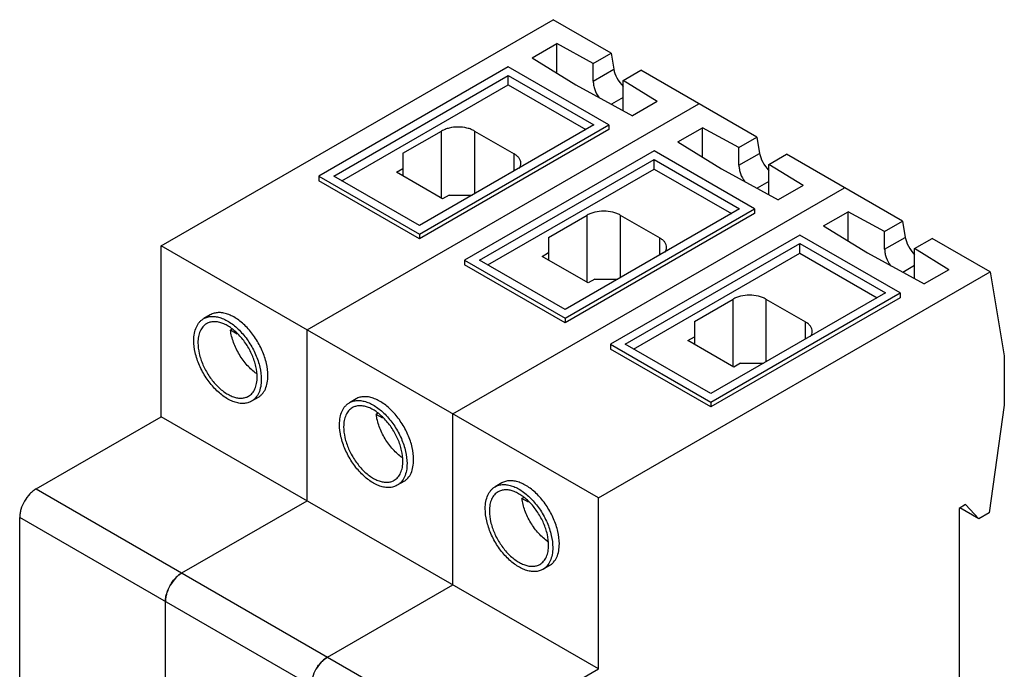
# Model space of a CAD drawing. Header units: millimetres. Extents: x 13 to 104, y 28 to 136.
# Tile 2 of 2: x 19 to 104, y 80 to 136. Entities that reach past the tile are written whole.
import ezdxf

# ---------------------------------------------------------------- set-up
doc = ezdxf.new("R2010")
doc.units = ezdxf.units.MM
doc.header["$LTSCALE"] = 10.649535
doc.layers.get('0').update_dxf_attribs({"linetype": 'CONTINUOUS'})

msp = doc.modelspace()

# ---------------------------------------------------------------- linework, layer by layer
at = {"color": 7, "linetype": 'Continuous'}
for p, q in [((31.502, 116.079), (65.153, 135.507)), ((70.138, 132.629), (65.153, 135.507)), ((63.357, 132.225), (65.478, 133.45)), ((65.478, 130.916), (65.478, 133.45)), ((68.602, 131.742), (65.478, 133.45)), ((63.357, 132.225), (67.117, 129.905)), ((68.602, 131.742), (70.138, 132.629)), ((70.138, 132.629), (70.37, 131.243)), ((61.306, 131.45), (45.043, 122.06)), ((69.933, 126.469), (61.306, 131.45)), ((68.602, 130.222), (68.602, 131.742)), ((68.602, 130.222), (70.37, 131.243)), ((71.171, 130.286), (72.683, 131.16)), ((82.654, 125.403), (72.683, 131.16)), ((46.316, 122.06), (61.306, 130.715)), ((61.306, 129.898), (61.306, 130.715)), ((61.306, 130.715), (68.66, 126.469)), ((71.171, 127.689), (71.171, 130.286)), ((74.105, 128.469), (71.171, 130.286)), ((47.023, 121.652), (61.306, 129.898)), ((61.306, 129.898), (67.953, 126.061)), ((67.117, 129.905), (71.984, 127.245)), ((71.171, 128.818), (70.166, 128.238)), ((44.018, 108.853), (77.668, 128.281)), ((74.105, 128.469), (71.984, 127.245)), ((68.66, 126.469), (53.67, 117.814)), ((53.67, 117.079), (69.933, 126.469)), ((69.933, 126.061), (53.67, 116.671)), ((69.933, 126.469), (69.933, 126.061)), ((75.873, 124.999), (77.994, 126.224)), ((77.994, 123.691), (77.994, 126.224)), ((81.117, 124.516), (77.994, 126.224)), ((52.255, 124.02), (55.579, 125.938)), ((55.579, 120.141), (55.579, 125.938)), ((58.407, 125.938), (58.407, 120.549)), ((58.407, 125.938), (61.801, 123.979)), ((81.117, 124.516), (82.654, 125.403)), ((82.654, 125.403), (82.886, 124.017)), ((75.873, 124.999), (79.633, 122.679)), ((81.117, 122.996), (81.117, 124.516)), ((52.255, 124.02), (52.255, 122.06)), ((73.822, 124.224), (57.559, 114.834)), ((58.832, 114.834), (73.822, 123.489)), ((61.801, 122.509), (61.801, 123.979)), ((82.449, 119.243), (73.822, 124.224)), ((73.822, 122.672), (73.822, 123.489)), ((73.822, 123.489), (81.176, 119.243)), ((81.117, 122.996), (82.886, 124.017)), ((83.686, 123.06), (85.199, 123.934)), ((95.169, 118.178), (85.199, 123.934)), ((51.69, 122.387), (52.255, 122.713)), ((59.539, 114.426), (73.822, 122.672)), ((73.822, 122.672), (80.469, 118.835)), ((79.633, 122.679), (84.499, 120.019)), ((83.686, 120.463), (83.686, 123.06)), ((86.621, 121.244), (83.686, 123.06)), ((45.043, 122.06), (45.043, 121.652)), ((45.043, 122.06), (53.67, 117.079)), ((53.67, 117.814), (46.316, 122.06)), ((55.65, 120.1), (51.69, 122.387)), ((53.67, 116.671), (45.043, 121.652)), ((56.534, 101.627), (90.184, 121.056)), ((83.686, 121.592), (82.682, 121.012)), ((86.621, 121.244), (84.499, 120.019)), ((56.215, 120.427), (55.65, 120.1)), ((56.215, 120.427), (58.195, 120.427)), ((64.771, 116.794), (68.095, 118.712)), ((81.176, 119.243), (66.185, 110.588)), ((66.185, 109.854), (82.449, 119.243)), ((82.449, 118.835), (66.185, 109.445)), ((68.095, 112.915), (68.095, 118.712)), ((70.923, 118.712), (70.923, 113.324)), ((70.923, 118.712), (74.317, 116.753)), ((82.449, 119.243), (82.449, 118.835)), ((88.389, 117.774), (90.51, 118.998)), ((90.51, 116.465), (90.51, 118.998)), ((93.633, 117.291), (90.51, 118.998)), ((88.389, 117.774), (92.149, 115.454)), ((93.633, 117.291), (95.169, 118.178)), ((95.169, 118.178), (95.402, 116.791)), ((53.67, 117.079), (53.67, 116.671)), ((64.771, 116.794), (64.771, 114.834)), ((86.338, 116.998), (70.075, 107.608)), ((74.317, 115.283), (74.317, 116.753)), ((94.965, 112.017), (86.338, 116.998)), ((93.633, 115.77), (93.633, 117.291)), ((93.633, 115.77), (95.402, 116.791)), ((96.202, 115.834), (97.715, 116.708)), ((102.7, 113.83), (97.715, 116.708)), ((31.502, 101.382), (31.502, 116.079)), ((69.049, 94.402), (31.502, 116.079)), ((71.347, 107.608), (86.338, 116.263)), ((86.338, 115.447), (86.338, 116.263)), ((86.338, 116.263), (93.692, 112.017)), ((64.206, 115.161), (64.771, 115.487)), ((68.165, 112.875), (64.206, 115.161)), ((72.055, 107.2), (86.338, 115.447)), ((86.338, 115.447), (92.985, 111.609)), ((92.149, 115.454), (97.015, 112.793)), ((96.202, 113.238), (96.202, 115.834)), ((99.137, 114.018), (96.202, 115.834)), ((57.559, 114.834), (57.559, 114.426)), ((57.559, 114.834), (66.185, 109.854)), ((66.185, 109.445), (57.559, 114.426)), ((66.185, 110.588), (58.832, 114.834)), ((96.202, 114.366), (95.198, 113.787)), ((69.049, 94.402), (102.7, 113.83)), ((99.137, 114.018), (97.015, 112.793)), ((102.7, 113.83), (103.91, 106.608)), ((68.731, 113.201), (68.165, 112.875)), ((68.731, 113.201), (70.711, 113.201)), ((93.692, 112.017), (78.701, 103.363)), ((78.701, 102.628), (94.965, 112.017)), ((94.965, 112.017), (94.965, 111.609)), ((77.287, 109.568), (80.61, 111.487)), ((94.965, 111.609), (78.701, 102.219)), ((80.61, 105.69), (80.61, 111.487)), ((83.439, 111.487), (83.439, 106.098)), ((83.439, 111.487), (86.833, 109.527)), ((35.71, 110.138), (35.144, 109.812)), ((66.185, 109.854), (66.185, 109.445)), ((77.287, 109.568), (77.287, 107.608)), ((86.833, 108.057), (86.833, 109.527)), ((37.6, 108.903), (37.442, 108.812)), ((38.013, 108.482), (37.442, 108.812)), ((44.018, 94.156), (44.018, 108.853)), ((76.721, 107.935), (77.287, 108.261)), ((70.075, 107.608), (70.075, 107.2)), ((70.075, 107.608), (78.701, 102.628)), ((78.701, 103.363), (71.347, 107.608)), ((80.681, 105.649), (76.721, 107.935)), ((78.701, 102.219), (70.075, 107.2)), ((103.91, 106.608), (103.91, 102.362)), ((81.247, 105.975), (80.681, 105.649)), ((81.247, 105.975), (83.227, 105.975)), ((39.81, 103.037), (39.244, 102.71)), ((48.226, 102.912), (47.66, 102.586)), ((78.701, 102.628), (78.701, 102.219)), ((103.91, 102.362), (102.613, 93.122)), ((50.115, 101.677), (49.958, 101.586)), ((50.529, 101.257), (49.958, 101.586)), ((56.534, 86.93), (56.534, 101.627)), ((20.754, 95.177), (31.502, 101.382)), ((69.049, 79.705), (31.502, 101.382)), ((52.326, 95.811), (51.76, 95.484)), ((60.741, 95.686), (60.176, 95.36)), ((20.754, 95.177), (58.301, 73.499)), ((33.27, 87.951), (44.018, 94.156)), ((62.631, 94.452), (62.473, 94.36)), ((63.045, 94.031), (62.473, 94.36)), ((69.049, 79.705), (69.049, 94.402)), ((100.586, 93.83), (100.021, 93.503)), ((100.021, 93.503), (100.021, 64.109)), ((101.725, 92.609), (100.099, 93.548)), ((101.725, 92.609), (100.586, 93.83)), ((102.613, 93.122), (101.725, 92.609)), ((19.34, 75.591), (19.34, 92.727)), ((56.887, 71.05), (19.34, 92.727)), ((64.841, 88.585), (64.276, 88.258)), ((45.786, 80.725), (56.534, 86.93)), ((31.856, 68.366), (31.856, 85.501)), ((58.301, 73.499), (69.049, 79.705))]:
    msp.add_line(p, q, dxfattribs=at)
msp.add_arc((35.195, 85.202), 3.38, 149.94205, 158.73157, dxfattribs=at)
for centre in [(71.643, 130.508), (84.159, 123.282), (96.674, 116.057)]:
    msp.add_ellipse(centre, major_axis=(-1.102, 1.438), ratio=0.469293, start_param=7.007168, end_param=8.025865, dxfattribs=at)
for points, knots in [([(68.602, 130.222), (68.602, 130.106), (68.627, 129.862), (68.762, 129.369), (68.948, 129.013), (69.101, 128.794)], [0, 0, 0, 0, 0.228001, 0.475645, 1, 1, 1, 1]), ([(58.407, 125.938), (58.31, 125.994), (58.099, 126.093), (57.629, 126.235), (56.993, 126.305), (56.357, 126.235), (55.887, 126.093), (55.676, 125.994), (55.579, 125.938)], [0, 0, 0, 0, 0.114225, 0.237559, 0.5, 0.762441, 0.885775, 1, 1, 1, 1]), ([(62.387, 123.162), (62.387, 123.238), (62.359, 123.397), (62.239, 123.618), (62.048, 123.818), (61.889, 123.928), (61.801, 123.979)], [0, 0, 0, 0, 0.217782, 0.450908, 0.710295, 1, 1, 1, 1]), ([(62.235, 122.72), (62.282, 122.787), (62.359, 122.927), (62.387, 123.086), (62.387, 123.162)], [0, 0, 0, 0, 0.517016, 1, 1, 1, 1]), ([(81.117, 122.996), (81.117, 122.88), (81.143, 122.637), (81.278, 122.143), (81.463, 121.787), (81.617, 121.568)], [0, 0, 0, 0, 0.228001, 0.475645, 1, 1, 1, 1]), ([(70.923, 118.712), (70.826, 118.768), (70.615, 118.867), (70.145, 119.009), (69.509, 119.079), (68.872, 119.009), (68.403, 118.867), (68.191, 118.768), (68.095, 118.712)], [0, 0, 0, 0, 0.114225, 0.237559, 0.5, 0.762441, 0.885775, 1, 1, 1, 1]), ([(74.903, 115.936), (74.903, 116.013), (74.875, 116.171), (74.754, 116.393), (74.564, 116.593), (74.405, 116.702), (74.317, 116.753)], [0, 0, 0, 0, 0.217782, 0.450908, 0.710295, 1, 1, 1, 1]), ([(74.751, 115.495), (74.798, 115.561), (74.875, 115.702), (74.903, 115.86), (74.903, 115.936)], [0, 0, 0, 0, 0.517016, 1, 1, 1, 1]), ([(93.633, 115.77), (93.633, 115.654), (93.659, 115.411), (93.794, 114.917), (93.979, 114.561), (94.133, 114.342)], [0, 0, 0, 0, 0.228001, 0.475645, 1, 1, 1, 1]), ([(83.439, 111.487), (83.342, 111.542), (83.13, 111.641), (82.661, 111.784), (82.025, 111.853), (81.388, 111.784), (80.919, 111.641), (80.707, 111.542), (80.61, 111.487)], [0, 0, 0, 0, 0.114225, 0.237559, 0.5, 0.762441, 0.885775, 1, 1, 1, 1]), ([(35.144, 109.812), (35.245, 109.87), (35.468, 109.963), (35.836, 110.016), (36.231, 109.987), (36.644, 109.877), (37.068, 109.69), (37.493, 109.43), (37.912, 109.102), (38.458, 108.576), (39.065, 107.798), (39.629, 106.756), (39.995, 105.674), (40.093, 104.938), (40.093, 104.587)], [0, 0, 0, 0, 0.04284, 0.087449, 0.13526, 0.187203, 0.243683, 0.304677, 0.369815, 0.438463, 0.582743, 0.729837, 0.871363, 1, 1, 1, 1]), ([(40.659, 104.914), (40.659, 105.264), (40.561, 106.001), (40.195, 107.083), (39.631, 108.125), (39.024, 108.902), (38.478, 109.429), (38.059, 109.757), (37.633, 110.017), (37.21, 110.204), (36.796, 110.314), (36.402, 110.343), (36.034, 110.289), (35.811, 110.196), (35.71, 110.138)], [0, 0, 0, 0, 0.128635, 0.270157, 0.417248, 0.561529, 0.630179, 0.695319, 0.756313, 0.812794, 0.864737, 0.912548, 0.957159, 1, 1, 1, 1]), ([(34.295, 107.935), (34.295, 108.142), (34.327, 108.538), (34.486, 109.08), (34.716, 109.454), (34.948, 109.683), (35.077, 109.773), (35.144, 109.812)], [0, 0, 0, 0, 0.289526, 0.548662, 0.781628, 0.891838, 1, 1, 1, 1]), ([(35.394, 109.379), (35.275, 109.31), (35.053, 109.123), (34.817, 108.736), (34.676, 108.26), (34.649, 107.913), (34.649, 107.731)], [0, 0, 0, 0, 0.217781, 0.450926, 0.710261, 1, 1, 1, 1]), ([(39.74, 104.791), (39.74, 105.099), (39.654, 105.746), (39.332, 106.696), (38.837, 107.611), (38.208, 108.416), (37.597, 108.958), (37.083, 109.272), (36.711, 109.436), (36.348, 109.533), (36.001, 109.558), (35.679, 109.511), (35.483, 109.43), (35.394, 109.379)], [0, 0, 0, 0, 0.128659, 0.270206, 0.417323, 0.561629, 0.695264, 0.75627, 0.81276, 0.864713, 0.912533, 0.957151, 1, 1, 1, 1]), ([(87.419, 108.711), (87.419, 108.787), (87.391, 108.945), (87.27, 109.167), (87.08, 109.367), (86.921, 109.476), (86.833, 109.527)], [0, 0, 0, 0, 0.217782, 0.450908, 0.710295, 1, 1, 1, 1]), ([(39.68, 105.088), (39.538, 105.187), (39.261, 105.41), (38.876, 105.796), (38.519, 106.235), (38.199, 106.716), (37.924, 107.226), (37.701, 107.753), (37.536, 108.282), (37.465, 108.637), (37.442, 108.812)], [0, 0, 0, 0, 0.116191, 0.238991, 0.366572, 0.496829, 0.627511, 0.756346, 0.881155, 1, 1, 1, 1]), ([(87.267, 108.269), (87.314, 108.335), (87.391, 108.476), (87.419, 108.634), (87.419, 108.711)], [0, 0, 0, 0, 0.517016, 1, 1, 1, 1]), ([(39.244, 102.71), (39.143, 102.652), (38.92, 102.559), (38.552, 102.505), (38.157, 102.534), (37.744, 102.644), (37.32, 102.831), (36.895, 103.092), (36.476, 103.419), (35.93, 103.946), (35.323, 104.723), (34.759, 105.765), (34.393, 106.847), (34.295, 107.584), (34.295, 107.935)], [0, 0, 0, 0, 0.04284, 0.087449, 0.13526, 0.187203, 0.243683, 0.304677, 0.369815, 0.438463, 0.582743, 0.729837, 0.871363, 1, 1, 1, 1]), ([(34.649, 107.731), (34.649, 107.423), (34.735, 106.776), (35.056, 105.826), (35.551, 104.911), (36.18, 104.106), (36.791, 103.564), (37.305, 103.25), (37.677, 103.085), (38.04, 102.989), (38.387, 102.963), (38.71, 103.011), (38.905, 103.092), (38.994, 103.143)], [0, 0, 0, 0, 0.128659, 0.270206, 0.417323, 0.561629, 0.695264, 0.75627, 0.81276, 0.864713, 0.912533, 0.957151, 1, 1, 1, 1]), ([(39.81, 103.037), (39.877, 103.076), (40.006, 103.166), (40.238, 103.394), (40.468, 103.768), (40.627, 104.311), (40.659, 104.706), (40.659, 104.914)], [0, 0, 0, 0, 0.108163, 0.218373, 0.451341, 0.71048, 1, 1, 1, 1]), ([(38.994, 103.143), (39.113, 103.212), (39.335, 103.399), (39.572, 103.785), (39.712, 104.262), (39.74, 104.609), (39.74, 104.791)], [0, 0, 0, 0, 0.217781, 0.450926, 0.710261, 1, 1, 1, 1]), ([(40.093, 104.587), (40.093, 104.379), (40.062, 103.984), (39.902, 103.442), (39.672, 103.067), (39.441, 102.839), (39.311, 102.749), (39.244, 102.71)], [0, 0, 0, 0, 0.289526, 0.548662, 0.781628, 0.891838, 1, 1, 1, 1]), ([(46.811, 100.709), (46.811, 100.917), (46.842, 101.312), (47.002, 101.854), (47.232, 102.229), (47.463, 102.457), (47.593, 102.547), (47.66, 102.586)], [0, 0, 0, 0, 0.289526, 0.548662, 0.781628, 0.891838, 1, 1, 1, 1]), ([(47.66, 102.586), (47.761, 102.644), (47.984, 102.737), (48.352, 102.79), (48.747, 102.761), (49.16, 102.652), (49.584, 102.464), (50.009, 102.204), (50.428, 101.876), (50.974, 101.35), (51.581, 100.573), (52.145, 99.531), (52.511, 98.449), (52.609, 97.712), (52.609, 97.361)], [0, 0, 0, 0, 0.04284, 0.087449, 0.13526, 0.187203, 0.243683, 0.304677, 0.369815, 0.438463, 0.582743, 0.729837, 0.871363, 1, 1, 1, 1]), ([(53.175, 97.688), (53.175, 98.038), (53.077, 98.775), (52.711, 99.857), (52.147, 100.899), (51.54, 101.677), (50.993, 102.203), (50.575, 102.531), (50.149, 102.791), (49.726, 102.978), (49.312, 103.088), (48.917, 103.117), (48.55, 103.063), (48.327, 102.971), (48.226, 102.912)], [0, 0, 0, 0, 0.128635, 0.270157, 0.417248, 0.561529, 0.630179, 0.695319, 0.756313, 0.812794, 0.864737, 0.912548, 0.957159, 1, 1, 1, 1]), ([(47.91, 102.153), (47.791, 102.084), (47.569, 101.897), (47.332, 101.511), (47.192, 101.034), (47.164, 100.687), (47.164, 100.505)], [0, 0, 0, 0, 0.217781, 0.450926, 0.710261, 1, 1, 1, 1]), ([(52.256, 97.565), (52.256, 97.873), (52.169, 98.52), (51.848, 99.47), (51.353, 100.385), (50.724, 101.19), (50.113, 101.732), (49.599, 102.046), (49.227, 102.211), (48.864, 102.307), (48.517, 102.332), (48.194, 102.285), (47.999, 102.204), (47.91, 102.153)], [0, 0, 0, 0, 0.128659, 0.270206, 0.417323, 0.561629, 0.695264, 0.75627, 0.81276, 0.864713, 0.912533, 0.957151, 1, 1, 1, 1]), ([(52.195, 97.862), (52.054, 97.961), (51.777, 98.184), (51.392, 98.57), (51.035, 99.009), (50.715, 99.49), (50.44, 100), (50.217, 100.527), (50.052, 101.056), (49.981, 101.411), (49.958, 101.586)], [0, 0, 0, 0, 0.116191, 0.238991, 0.366572, 0.496829, 0.627511, 0.756346, 0.881155, 1, 1, 1, 1]), ([(51.76, 95.484), (51.659, 95.426), (51.436, 95.333), (51.068, 95.279), (50.673, 95.308), (50.26, 95.418), (49.836, 95.606), (49.411, 95.866), (48.992, 96.194), (48.446, 96.72), (47.839, 97.497), (47.275, 98.539), (46.909, 99.621), (46.811, 100.358), (46.811, 100.709)], [0, 0, 0, 0, 0.04284, 0.087449, 0.13526, 0.187203, 0.243683, 0.304677, 0.369815, 0.438463, 0.582743, 0.729837, 0.871363, 1, 1, 1, 1]), ([(47.164, 100.505), (47.164, 100.197), (47.25, 99.55), (47.572, 98.6), (48.067, 97.685), (48.696, 96.88), (49.307, 96.338), (49.821, 96.024), (50.193, 95.859), (50.556, 95.763), (50.903, 95.737), (51.226, 95.785), (51.421, 95.866), (51.51, 95.917)], [0, 0, 0, 0, 0.128659, 0.270206, 0.417323, 0.561629, 0.695264, 0.75627, 0.81276, 0.864713, 0.912533, 0.957151, 1, 1, 1, 1]), ([(51.51, 95.917), (51.629, 95.986), (51.851, 96.173), (52.087, 96.559), (52.228, 97.036), (52.256, 97.383), (52.256, 97.565)], [0, 0, 0, 0, 0.217781, 0.450926, 0.710261, 1, 1, 1, 1]), ([(52.609, 97.361), (52.609, 97.153), (52.578, 96.758), (52.418, 96.216), (52.188, 95.841), (51.956, 95.613), (51.827, 95.523), (51.76, 95.484)], [0, 0, 0, 0, 0.289526, 0.548662, 0.781628, 0.891838, 1, 1, 1, 1]), ([(52.326, 95.811), (52.393, 95.85), (52.522, 95.94), (52.754, 96.168), (52.984, 96.542), (53.143, 97.085), (53.175, 97.48), (53.175, 97.688)], [0, 0, 0, 0, 0.108163, 0.218373, 0.451341, 0.71048, 1, 1, 1, 1]), ([(65.691, 90.462), (65.691, 90.812), (65.593, 91.549), (65.227, 92.631), (64.663, 93.673), (64.056, 94.451), (63.509, 94.977), (63.091, 95.305), (62.665, 95.565), (62.242, 95.752), (61.828, 95.862), (61.433, 95.891), (61.065, 95.837), (60.843, 95.745), (60.741, 95.686)], [0, 0, 0, 0, 0.128635, 0.270157, 0.417248, 0.561529, 0.630179, 0.695319, 0.756313, 0.812794, 0.864737, 0.912548, 0.957159, 1, 1, 1, 1]), ([(20.754, 95.177), (20.657, 95.121), (20.466, 94.987), (20.108, 94.652), (19.73, 94.135), (19.471, 93.549), (19.36, 93.072), (19.34, 92.839), (19.34, 92.727)], [0, 0, 0, 0, 0.114225, 0.237558, 0.499998, 0.76244, 0.885774, 1, 1, 1, 1]), ([(59.327, 93.483), (59.327, 93.691), (59.358, 94.086), (59.518, 94.628), (59.748, 95.003), (59.979, 95.231), (60.109, 95.321), (60.176, 95.36)], [0, 0, 0, 0, 0.289526, 0.548662, 0.781628, 0.891838, 1, 1, 1, 1]), ([(60.426, 94.927), (60.307, 94.858), (60.085, 94.671), (59.848, 94.285), (59.708, 93.808), (59.68, 93.461), (59.68, 93.279)], [0, 0, 0, 0, 0.217781, 0.450926, 0.710261, 1, 1, 1, 1]), ([(60.176, 95.36), (60.277, 95.418), (60.5, 95.511), (60.867, 95.565), (61.262, 95.536), (61.676, 95.426), (62.099, 95.239), (62.525, 94.978), (62.944, 94.65), (63.49, 94.124), (64.097, 93.347), (64.661, 92.305), (65.027, 91.223), (65.125, 90.486), (65.125, 90.135)], [0, 0, 0, 0, 0.04284, 0.087449, 0.13526, 0.187203, 0.243683, 0.304677, 0.369815, 0.438463, 0.582743, 0.729837, 0.871363, 1, 1, 1, 1]), ([(64.771, 90.339), (64.771, 90.647), (64.685, 91.294), (64.364, 92.244), (63.869, 93.159), (63.24, 93.964), (62.628, 94.506), (62.115, 94.82), (61.743, 94.985), (61.38, 95.081), (61.033, 95.107), (60.71, 95.059), (60.515, 94.978), (60.426, 94.927)], [0, 0, 0, 0, 0.128659, 0.270206, 0.417323, 0.561629, 0.695264, 0.75627, 0.81276, 0.864713, 0.912533, 0.957151, 1, 1, 1, 1]), ([(64.711, 90.636), (64.57, 90.735), (64.293, 90.958), (63.908, 91.344), (63.551, 91.783), (63.231, 92.264), (62.955, 92.775), (62.733, 93.301), (62.568, 93.83), (62.497, 94.186), (62.473, 94.36)], [0, 0, 0, 0, 0.116191, 0.238991, 0.366572, 0.496829, 0.627511, 0.756346, 0.881155, 1, 1, 1, 1]), ([(64.276, 88.258), (64.175, 88.2), (63.952, 88.107), (63.584, 88.054), (63.189, 88.083), (62.776, 88.192), (62.352, 88.38), (61.927, 88.64), (61.508, 88.968), (60.962, 89.494), (60.354, 90.272), (59.791, 91.314), (59.425, 92.396), (59.327, 93.132), (59.327, 93.483)], [0, 0, 0, 0, 0.04284, 0.087449, 0.13526, 0.187203, 0.243683, 0.304677, 0.369815, 0.438463, 0.582743, 0.729837, 0.871363, 1, 1, 1, 1]), ([(59.68, 93.279), (59.68, 92.971), (59.766, 92.324), (60.088, 91.374), (60.583, 90.459), (61.211, 89.654), (61.823, 89.112), (62.337, 88.798), (62.709, 88.634), (63.072, 88.537), (63.418, 88.512), (63.741, 88.559), (63.937, 88.64), (64.026, 88.691)], [0, 0, 0, 0, 0.128659, 0.270206, 0.417323, 0.561629, 0.695264, 0.75627, 0.81276, 0.864713, 0.912533, 0.957151, 1, 1, 1, 1]), ([(64.026, 88.691), (64.145, 88.76), (64.367, 88.947), (64.603, 89.334), (64.744, 89.81), (64.771, 90.157), (64.771, 90.339)], [0, 0, 0, 0, 0.217781, 0.450926, 0.710261, 1, 1, 1, 1]), ([(65.125, 90.135), (65.125, 89.928), (65.093, 89.532), (64.934, 88.99), (64.704, 88.616), (64.472, 88.387), (64.343, 88.297), (64.276, 88.258)], [0, 0, 0, 0, 0.289526, 0.548662, 0.781628, 0.891838, 1, 1, 1, 1]), ([(64.841, 88.585), (64.909, 88.624), (65.038, 88.714), (65.27, 88.942), (65.499, 89.316), (65.659, 89.859), (65.691, 90.254), (65.691, 90.462)], [0, 0, 0, 0, 0.108163, 0.218373, 0.451341, 0.71048, 1, 1, 1, 1]), ([(33.27, 87.951), (33.173, 87.895), (32.982, 87.761), (32.624, 87.426), (32.245, 86.909), (31.987, 86.324), (31.876, 85.846), (31.856, 85.613), (31.856, 85.501)], [0, 0, 0, 0, 0.114225, 0.237558, 0.499998, 0.76244, 0.885774, 1, 1, 1, 1]), ([(32.27, 86.895), (32.291, 86.933), (32.381, 87.081), (32.481, 87.222), (32.562, 87.323)], [0, 0, 0, 0, 0.251883, 1, 1, 1, 1]), ([(32.562, 87.323), (32.666, 87.452), (32.883, 87.684), (33.139, 87.875), (33.27, 87.951)], [0, 0, 0, 0, 0.522624, 1, 1, 1, 1]), ([(31.856, 85.501), (31.856, 85.653), (31.893, 85.97), (31.985, 86.274), (32.045, 86.428)], [0, 0, 0, 0, 0.477377, 1, 1, 1, 1]), ([(45.786, 80.725), (45.689, 80.669), (45.498, 80.535), (45.139, 80.2), (44.761, 79.683), (44.503, 79.098), (44.392, 78.62), (44.371, 78.387), (44.371, 78.276)], [0, 0, 0, 0, 0.114225, 0.237558, 0.499998, 0.76244, 0.885774, 1, 1, 1, 1]), ([(45.078, 80.097), (45.181, 80.226), (45.399, 80.459), (45.655, 80.65), (45.786, 80.725)], [0, 0, 0, 0, 0.522624, 1, 1, 1, 1]), ([(44.786, 79.669), (44.807, 79.707), (44.897, 79.855), (44.997, 79.996), (45.078, 80.097)], [0, 0, 0, 0, 0.251883, 1, 1, 1, 1])]:
    msp.add_open_spline(points, degree=3, knots=knots, dxfattribs=at)

doc.saveas('drawing.dxf')
